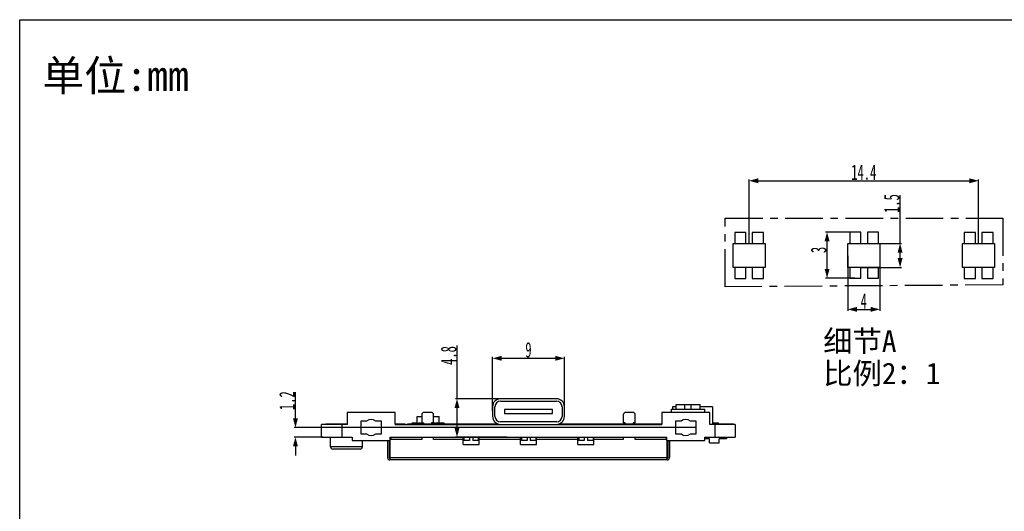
# Model space of a CAD drawing. Header units: millimetres. Extents: x 0 to 228, y 39 to 200.
# Tile 7 of 13: x 0 to 123, y 139 to 200. Entities that reach past the tile are written whole.
import ezdxf

# ---------------------------------------------------------------- set-up
doc = ezdxf.new("R2010")
doc.units = ezdxf.units.MM
doc.header["$LTSCALE"] = 12.565385
doc.header["$PDMODE"] = 3
doc.header["$PDSIZE"] = 5
doc.linetypes.add('CENTER', pattern=[0.6, 0.375, -0.075, 0.075, -0.075])
doc.layers.get('0').update_dxf_attribs({"linetype": 'CONTINUOUS'})
doc.layers.get('Defpoints').update_dxf_attribs({"linetype": 'CONTINUOUS'})
doc.layers.add('DEFAULT_1', color=7, linetype='CENTER')
doc.styles.get("Standard").update_dxf_attribs({"font": 'txt', "width": 0.6})
doc.styles.add('TEXTSTYLE_3', font='simkai.ttf')
doc.dimstyles.new('DIMSTYLE_4', dxfattribs={"dimtxt": 1.923077, "dimasz": 1.153846, "dimexe": 0.18, "dimexo": 0.0625, "dimgap": 0.09, "dimtad": 1, "dimdec": 3, "dimdsep": 46, "dimtxsty": 'Standard', "dimblk": '_FILLED', "dimblk1": '_FILLED', "dimblk2": '_FILLED', "dimcen": 0.09, "dimadec": 0, "dimazin": 0, "dimtp": 0.1, "dimtm": 0.1, "dimtfac": 1, "dimtdec": 3, "dimtofl": 0, "dimtmove": 0, "dimatfit": 3, "dimldrblk": '_FILLED', "dimfxl": 0, "dimtolj": 1, "dimarcsym": 0})
doc.dimstyles.new('DIMSTYLE_5', dxfattribs={"dimtxt": 1.923077, "dimasz": 1.153846, "dimexe": 0.18, "dimexo": 0.0625, "dimgap": 0.09, "dimtad": 1, "dimdec": 3, "dimdsep": 46, "dimtxsty": 'Standard', "dimblk": '_FILLED', "dimblk1": '_FILLED', "dimblk2": '_FILLED', "dimcen": 0.09, "dimadec": 0, "dimazin": 0, "dimtp": 0.2, "dimtm": 0.2, "dimtfac": 1, "dimtdec": 3, "dimtofl": 0, "dimtmove": 0, "dimatfit": 3, "dimldrblk": '_FILLED', "dimfxl": 0, "dimtolj": 1, "dimarcsym": 0})

# ---------------------------------------------------------------- blocks, each defined once
blk = doc.blocks.new('_FILLED')
at = {"color": 0, "linetype": 'ByBlock'}
blk.add_solid([(0, 0), (-1, 0.27), (-1, -0.27)], dxfattribs=at)
blk = doc.blocks.new('*D105')
at = {"color": 0, "linetype": 'Continuous', "lineweight": -2, "transparency": 16777216}
for p, q in [((103.7, 170.56), (103.7, 163.69)), ((107.7, 170.56), (107.7, 163.69)), ((104.85, 163.87), (106.55, 163.87))]:
    blk.add_line(p, q, dxfattribs=at)
at = {"layer": 'Defpoints', "color": 0, "linetype": 'Continuous', "transparency": 16777216}
for p in [(103.7, 170.62), (107.7, 170.62), (107.7, 163.87)]:
    blk.add_point(p, dxfattribs=at)
at = {"color": 0, "linetype": 'Continuous', "lineweight": -2, "transparency": 16777216, "xscale": 1.1538461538, "yscale": 1.1538461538, "zscale": 1.1538461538, "rotation": 180}
blk.add_blockref('_FILLED', (103.7, 163.87), dxfattribs=at)
at = {"color": 0, "linetype": 'Continuous', "lineweight": -2, "transparency": 16777216, "xscale": 1.1538461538, "yscale": 1.1538461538, "zscale": 1.1538461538}
blk.add_blockref('_FILLED', (107.7, 163.87), dxfattribs=at)
at = {"color": 0, "linetype": 'Continuous', "transparency": 16777216, "insert": (105.7, 164.92), "char_height": 1.923, "attachment_point": 5}
blk.add_mtext('\\A1;4', dxfattribs=at)
blk = doc.blocks.new('*D109')
at = {"color": 0, "linetype": 'Continuous', "lineweight": -2, "transparency": 16777216}
for p, q in [((110.24, 172.12), (110.24, 178.15)), ((105.76, 172.12), (110.42, 172.12)), ((110.24, 170.27), (110.24, 170.96)), ((105.41, 169.12), (110.42, 169.12))]:
    blk.add_line(p, q, dxfattribs=at)
at = {"layer": 'Defpoints', "color": 0, "linetype": 'Continuous', "transparency": 16777216}
for p in [(105.7, 172.12), (110.24, 172.12), (105.35, 169.12)]:
    blk.add_point(p, dxfattribs=at)
at = {"color": 0, "linetype": 'Continuous', "lineweight": -2, "transparency": 16777216, "xscale": 1.1538461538, "yscale": 1.1538461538, "zscale": 1.1538461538}
for p, rotation in [((110.24, 172.12), 90), ((110.24, 169.12), 270)]:
    blk.add_blockref('_FILLED', p, dxfattribs=dict(at, rotation=rotation))
at = {"color": 0, "linetype": 'Continuous', "transparency": 16777216, "insert": (109.19, 177.1), "char_height": 1.923, "attachment_point": 5, "rotation": 90}
blk.add_mtext('\\A1;1.5', dxfattribs=at)
blk = doc.blocks.new('*D110')
at = {"color": 0, "linetype": 'Continuous', "lineweight": -2, "transparency": 16777216}
for p, q in [((104.58, 173.54), (100.92, 173.54)), ((101.1, 168.93), (101.1, 172.39)), ((104.58, 167.78), (100.92, 167.78))]:
    blk.add_line(p, q, dxfattribs=at)
at = {"layer": 'Defpoints', "color": 0, "linetype": 'Continuous', "transparency": 16777216}
for p in [(101.1, 173.54), (104.65, 173.54), (104.65, 167.78)]:
    blk.add_point(p, dxfattribs=at)
at = {"color": 0, "linetype": 'Continuous', "lineweight": -2, "transparency": 16777216, "xscale": 1.1538461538, "yscale": 1.1538461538, "zscale": 1.1538461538}
for p, rotation in [((101.1, 173.54), 90), ((101.1, 167.78), 270)]:
    blk.add_blockref('_FILLED', p, dxfattribs=dict(at, rotation=rotation))
at = {"color": 0, "linetype": 'Continuous', "transparency": 16777216, "insert": (100.05, 171.3), "char_height": 1.923, "attachment_point": 5, "rotation": 90}
blk.add_mtext('\\A1;3', dxfattribs=at)
blk = doc.blocks.new('*D111')
at = {"color": 0, "linetype": 'Continuous', "lineweight": -2, "transparency": 16777216}
for p, q in [((91.33, 172.18), (91.33, 180.13)), ((120.07, 172.18), (120.07, 180.13)), ((92.49, 179.95), (118.91, 179.95))]:
    blk.add_line(p, q, dxfattribs=at)
at = {"layer": 'Defpoints', "color": 0, "linetype": 'Continuous', "transparency": 16777216}
for p in [(120.07, 179.95), (91.33, 172.12), (120.07, 172.12)]:
    blk.add_point(p, dxfattribs=at)
at = {"color": 0, "linetype": 'Continuous', "lineweight": -2, "transparency": 16777216, "xscale": 1.1538461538, "yscale": 1.1538461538, "zscale": 1.1538461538, "rotation": 180}
blk.add_blockref('_FILLED', (91.33, 179.95), dxfattribs=at)
at = {"color": 0, "linetype": 'Continuous', "lineweight": -2, "transparency": 16777216, "xscale": 1.1538461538, "yscale": 1.1538461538, "zscale": 1.1538461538}
blk.add_blockref('_FILLED', (120.07, 179.95), dxfattribs=at)
at = {"color": 0, "linetype": 'Continuous', "transparency": 16777216, "insert": (105.7, 181.01), "char_height": 1.923, "attachment_point": 5}
blk.add_mtext('\\A1;14.4', dxfattribs=at)
blk = doc.blocks.new('*D114')
at = {"color": 0, "linetype": 'Continuous', "lineweight": -2, "transparency": 16777216}
for p, q in [((59.21, 151.15), (59.21, 157.93)), ((68.21, 151.15), (68.21, 157.93)), ((60.37, 157.75), (67.06, 157.75))]:
    blk.add_line(p, q, dxfattribs=at)
at = {"layer": 'Defpoints', "color": 0, "linetype": 'Continuous', "transparency": 16777216}
for p in [(68.21, 157.75), (59.21, 151.09), (68.21, 151.09)]:
    blk.add_point(p, dxfattribs=at)
at = {"color": 0, "linetype": 'Continuous', "lineweight": -2, "transparency": 16777216, "xscale": 1.1538461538, "yscale": 1.1538461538, "zscale": 1.1538461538, "rotation": 180}
blk.add_blockref('_FILLED', (59.21, 157.75), dxfattribs=at)
at = {"color": 0, "linetype": 'Continuous', "lineweight": -2, "transparency": 16777216, "xscale": 1.1538461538, "yscale": 1.1538461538, "zscale": 1.1538461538}
blk.add_blockref('_FILLED', (68.21, 157.75), dxfattribs=at)
at = {"color": 0, "linetype": 'Continuous', "transparency": 16777216, "insert": (63.71, 158.8), "char_height": 1.923, "attachment_point": 5}
blk.add_mtext('\\A1;9', dxfattribs=at)
blk = doc.blocks.new('*D115')
at = {"color": 0, "linetype": 'Continuous', "lineweight": -2, "transparency": 16777216}
for p, q in [((54.76, 152.69), (54.76, 159.34)), ((61.55, 152.69), (54.58, 152.69)), ((54.76, 149.04), (54.76, 151.54)), ((61.05, 147.89), (54.58, 147.89))]:
    blk.add_line(p, q, dxfattribs=at)
at = {"layer": 'Defpoints', "color": 0, "linetype": 'Continuous', "transparency": 16777216}
for p in [(54.76, 152.69), (61.61, 152.69), (61.11, 147.89)]:
    blk.add_point(p, dxfattribs=at)
at = {"color": 0, "linetype": 'Continuous', "lineweight": -2, "transparency": 16777216, "xscale": 1.1538461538, "yscale": 1.1538461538, "zscale": 1.1538461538}
for p, rotation in [((54.76, 152.69), 90), ((54.76, 147.89), 270)]:
    blk.add_blockref('_FILLED', p, dxfattribs=dict(at, rotation=rotation))
at = {"color": 0, "linetype": 'Continuous', "transparency": 16777216, "insert": (53.71, 158.1), "char_height": 1.923, "attachment_point": 5, "rotation": 90}
blk.add_mtext('\\A1;4.8', dxfattribs=at)
blk = doc.blocks.new('*D116')
at = {"color": 0, "linetype": 'Continuous', "lineweight": -2, "transparency": 16777216}
for p, q in [((34.53, 150.24), (34.53, 153.5)), ((84.65, 149.09), (34.35, 149.09)), ((38.02, 147.89), (34.35, 147.89)), ((34.53, 146.74), (34.53, 145.58))]:
    blk.add_line(p, q, dxfattribs=at)
at = {"layer": 'Defpoints', "color": 0, "linetype": 'Continuous', "transparency": 16777216}
for p in [(34.53, 149.09), (84.71, 149.09), (38.08, 147.89)]:
    blk.add_point(p, dxfattribs=at)
at = {"color": 0, "linetype": 'Continuous', "lineweight": -2, "transparency": 16777216, "xscale": 1.1538461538, "yscale": 1.1538461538, "zscale": 1.1538461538}
for p, rotation in [((34.53, 149.09), 270), ((34.53, 147.89), 90)]:
    blk.add_blockref('_FILLED', p, dxfattribs=dict(at, rotation=rotation))
at = {"color": 0, "linetype": 'Continuous', "transparency": 16777216, "insert": (33.48, 152.45), "char_height": 1.923, "attachment_point": 5, "rotation": 90}
blk.add_mtext('\\A1;1.2', dxfattribs=at)

msp = doc.modelspace()

# ---------------------------------------------------------------- linework, layer by layer
at = {"color": 7, "linetype": 'Continuous'}
for p, q in [((0, 38.5516), (0, 200.0901)), ((0, 200.0901), (228.4615, 200.0901)), ((89.5333, 173.4986), (89.5333, 172.1186)), ((90.9332, 173.4986), (89.5333, 173.4986)), ((90.9332, 172.1186), (90.9332, 173.4986)), ((91.7333, 173.4986), (91.7333, 172.1186)), ((93.1333, 173.4986), (91.7333, 173.4986)), ((93.1333, 172.1186), (93.1333, 173.4986)), ((103.9469, 173.5403), (103.9469, 172.1186)), ((105.3469, 173.5403), (103.9469, 173.5403)), ((105.3469, 172.1186), (105.3469, 173.5403)), ((106.1469, 173.5403), (106.1469, 172.1186)), ((107.5469, 173.5403), (106.1469, 173.5403)), ((107.5469, 172.1186), (107.5469, 173.5403)), ((118.2772, 173.4778), (118.2772, 172.1186)), ((119.6772, 173.4778), (118.2772, 173.4778)), ((119.6772, 172.1186), (119.6772, 173.4778)), ((120.4772, 173.4778), (120.4772, 172.1186)), ((121.8772, 173.4778), (120.4772, 173.4778)), ((121.8772, 172.1186), (121.8772, 173.4778)), ((89.3333, 169.1186), (89.3333, 172.1186)), ((89.3333, 172.1186), (93.3333, 172.1186)), ((93.3333, 172.1186), (93.3333, 169.1186)), ((103.7, 169.1186), (103.7, 172.1186)), ((103.7, 172.1186), (107.7, 172.1186)), ((107.7, 172.1186), (107.7, 169.1186)), ((118.0668, 169.1186), (118.0668, 172.1186)), ((118.0668, 172.1186), (122.0668, 172.1186)), ((122.0668, 172.1186), (122.0668, 169.1186)), ((93.3333, 169.1186), (89.3333, 169.1186)), ((89.5333, 169.1186), (89.5333, 167.7386)), ((90.9332, 167.7386), (90.9332, 169.1186)), ((91.7333, 169.1186), (91.7333, 167.7386)), ((93.1333, 167.7386), (93.1333, 169.1186)), ((107.7, 169.1186), (103.7, 169.1186)), ((103.9469, 169.1186), (103.9469, 167.7803)), ((105.3469, 167.7803), (105.3469, 169.1186)), ((106.1469, 169.1186), (106.1469, 167.7803)), ((107.5469, 167.7803), (107.5469, 169.1186)), ((122.0668, 169.1186), (118.0668, 169.1186)), ((118.2772, 169.1186), (118.2772, 167.7178)), ((119.6772, 167.7178), (119.6772, 169.1186)), ((120.4772, 169.1186), (120.4772, 167.7178)), ((121.8772, 167.7178), (121.8772, 169.1186)), ((89.5333, 167.7386), (90.9332, 167.7386)), ((91.7333, 167.7386), (93.1333, 167.7386)), ((103.9469, 167.7803), (105.3469, 167.7803)), ((106.1469, 167.7803), (107.5469, 167.7803)), ((118.2772, 167.7178), (119.6772, 167.7178)), ((120.4772, 167.7178), (121.8772, 167.7178)), ((59.2113, 151.6891), (59.2113, 150.4891)), ((59.5113, 150.4891), (59.5113, 151.6891)), ((67.2113, 152.6891), (60.2113, 152.6891)), ((60.2113, 152.3891), (67.2113, 152.3891)), ((67.9113, 151.6891), (67.9113, 150.4891)), ((68.2113, 150.4891), (68.2113, 151.6891)), ((82.1994, 151.6891), (81.7528, 151.6891)), ((81.7528, 151.6891), (81.7528, 151.3891)), ((82.1994, 151.9891), (85.1994, 151.9891)), ((82.1994, 151.3891), (82.1994, 151.9891)), ((83.2994, 151.3891), (83.2994, 151.9891)), ((84.0994, 151.3891), (84.0994, 151.9891)), ((85.1994, 151.3891), (85.1994, 151.9891)), ((86.753, 151.6891), (85.1994, 151.6891)), ((86.753, 151.6891), (86.753, 149.4891)), ((41.0113, 150.9891), (41.0113, 149.4891)), ((47.0113, 150.9891), (41.0113, 150.9891)), ((47.0113, 149.4891), (47.0113, 150.9891)), ((49.7675, 149.5391), (49.7675, 150.4891)), ((49.7675, 150.4891), (50.3364, 150.4891)), ((50.3364, 150.6891), (50.3364, 149.6891)), ((51.5364, 150.9891), (50.6364, 150.9891)), ((51.8364, 149.6891), (51.8364, 150.6891)), ((51.8364, 150.4891), (52.5341, 150.4891)), ((52.5341, 149.5391), (52.5341, 150.4891)), ((60.7113, 151.3391), (60.7113, 150.8391)), ((66.7113, 151.3391), (60.7113, 151.3391)), ((60.7113, 150.8391), (66.7113, 150.8391)), ((66.7113, 150.8391), (66.7113, 151.3391)), ((75.5864, 150.6891), (75.5864, 149.6891)), ((76.7864, 150.9891), (75.8864, 150.9891)), ((77.0864, 149.6891), (77.0864, 150.6891)), ((86.4113, 150.9891), (80.4113, 150.9891)), ((80.4113, 150.9891), (80.4113, 149.4891)), ((81.5994, 151.3891), (85.7994, 151.3891)), ((81.5994, 150.9891), (81.5994, 151.3891)), ((85.7994, 150.9891), (85.7994, 151.3891)), ((86.4113, 149.4891), (86.4113, 150.9891)), ((41.0113, 149.4891), (37.8112, 149.4891)), ((37.8113, 147.8891), (37.8113, 149.4891)), ((38.3489, 149.4891), (38.3489, 149.5391)), ((38.3489, 149.5391), (41.0113, 149.5391)), ((38.7592, 149.4891), (38.7592, 149.5391)), ((39.7592, 149.4891), (39.7592, 149.5391)), ((40.3255, 149.4891), (40.3255, 147.8891)), ((40.7592, 149.4891), (40.7592, 149.5391)), ((42.7113, 149.8891), (42.7113, 148.2891)), ((43.4113, 149.8891), (42.7113, 149.8891)), ((45.3113, 149.8891), (44.6113, 149.8891)), ((45.3113, 148.2891), (45.3113, 149.8891)), ((47.0113, 149.5391), (48.2738, 149.5391)), ((47.0113, 149.4891), (80.4113, 149.4891)), ((47.0236, 149.4891), (47.0236, 149.5391)), ((48.2738, 149.4891), (48.2738, 149.5391)), ((48.5726, 149.4891), (48.5726, 149.5391)), ((48.5726, 149.5391), (59.9002, 149.5391)), ((48.7113, 149.4891), (48.7113, 149.5391)), ((49.1484, 149.5391), (49.1484, 149.6891)), ((49.1484, 149.6891), (49.7675, 149.6891)), ((49.92, 149.5391), (49.92, 149.6891)), ((49.92, 149.6891), (50.1486, 149.6891)), ((50.1486, 149.5391), (50.1486, 149.6891)), ((50.2405, 149.5391), (50.2405, 149.6891)), ((50.2405, 149.6891), (50.5864, 149.6891)), ((50.4688, 149.5391), (50.4688, 149.6891)), ((50.5613, 149.5391), (50.5613, 149.6891)), ((50.5864, 149.5391), (50.5864, 149.6891)), ((51.5864, 149.6891), (51.5864, 149.5391)), ((51.8364, 149.6891), (51.5864, 149.6891)), ((51.7518, 149.5391), (51.7518, 149.6891)), ((51.8437, 149.5391), (51.8437, 149.6891)), ((51.8437, 149.6891), (52.0723, 149.6891)), ((52.0723, 149.5391), (52.0723, 149.6891)), ((52.1645, 149.5391), (52.1645, 149.6891)), ((52.1645, 149.6891), (52.3928, 149.6891)), ((52.3928, 149.5391), (52.3928, 149.6891)), ((52.5341, 149.6891), (53.1532, 149.6891)), ((53.1532, 149.5391), (53.1532, 149.6891)), ((54.7113, 149.4891), (54.7113, 149.5391)), ((57.2652, 149.4891), (57.2652, 149.5391)), ((58.4737, 149.4891), (58.4737, 149.5391)), ((59.6237, 149.4891), (59.6237, 149.5391)), ((67.2113, 149.7891), (60.2113, 149.7891)), ((67.4811, 149.4891), (67.4811, 149.5391)), ((67.5224, 149.5391), (80.4113, 149.5391)), ((67.8299, 149.4891), (67.8299, 149.5391)), ((67.839, 149.4891), (67.839, 149.5391)), ((68.0226, 149.4891), (68.0226, 149.5391)), ((68.0383, 149.4891), (68.0383, 149.5391)), ((68.2719, 149.4891), (68.2719, 149.5391)), ((68.3388, 149.4891), (68.3388, 149.5391)), ((68.3995, 149.4891), (68.3995, 149.5391)), ((68.4689, 149.4891), (68.4689, 149.5391)), ((68.5422, 149.4891), (68.5422, 149.5391)), ((68.7878, 149.4891), (68.7878, 149.5391)), ((68.8023, 149.4891), (68.8023, 149.5391)), ((69.4659, 149.4891), (69.4659, 149.5391)), ((70.2483, 149.4891), (70.2483, 149.5391)), ((72.7113, 149.4891), (72.7113, 149.5391)), ((75.8364, 149.6891), (75.5864, 149.6891)), ((75.8364, 149.5391), (75.8364, 149.6891)), ((77.0864, 149.6891), (76.8364, 149.6891)), ((76.8364, 149.6891), (76.8364, 149.5391)), ((78.7113, 149.4891), (78.7113, 149.5391)), ((78.9137, 149.4891), (78.9137, 149.5391)), ((79.0998, 149.4891), (79.0998, 149.5391)), ((79.4644, 149.4891), (79.4644, 149.5391)), ((79.5892, 149.4891), (79.5892, 149.5391)), ((79.6718, 149.4891), (79.6718, 149.5391)), ((82.8113, 149.8891), (82.1113, 149.8891)), ((82.1113, 149.8891), (82.1113, 148.2891)), ((84.7113, 149.8891), (84.0113, 149.8891)), ((84.7113, 148.2891), (84.7113, 149.8891)), ((89.6114, 149.4891), (86.4113, 149.4891)), ((86.753, 149.6891), (87.5029, 149.6891)), ((87.0972, 147.8891), (87.0972, 149.4891)), ((87.1523, 149.5391), (89.3657, 149.5391)), ((87.1523, 149.4891), (87.1523, 149.5391)), ((87.5029, 149.5391), (87.5029, 149.6891)), ((89.3657, 149.4891), (89.3657, 149.5391)), ((89.6113, 149.4891), (89.6113, 147.8891)), ((42.7113, 148.2891), (43.4113, 148.2891)), ((44.6113, 148.2891), (45.3113, 148.2891)), ((82.1113, 148.2891), (82.8113, 148.2891)), ((84.0113, 148.2891), (84.7113, 148.2891)), ((37.8112, 147.8891), (41.6113, 147.8891)), ((38.4173, 147.8891), (38.4173, 147.8391)), ((38.9172, 147.8391), (38.4173, 147.8391)), ((38.9214, 146.6891), (38.9214, 147.8891)), ((39.6145, 147.8891), (39.6145, 147.8391)), ((41.6042, 147.8391), (39.6145, 147.8391)), ((39.8646, 147.8891), (39.8646, 147.8391)), ((40.0336, 147.8891), (40.0336, 147.8391)), ((40.8196, 147.8891), (40.8196, 147.8391)), ((41.6113, 147.8891), (41.6113, 147.4891)), ((41.6113, 147.4891), (46.4113, 147.4891)), ((42.9214, 146.6891), (42.9214, 147.4891)), ((46.0614, 147.4891), (46.0614, 145.3391)), ((46.2614, 147.4891), (46.2614, 145.3391)), ((46.3614, 147.4891), (46.3614, 145.0391)), ((46.4113, 147.4891), (46.4113, 147.8891)), ((46.4113, 147.8891), (81.0113, 147.8891)), ((50.3364, 147.5891), (46.4113, 147.5891)), ((46.4613, 147.8891), (46.4613, 147.5891)), ((48.7113, 147.8891), (48.7113, 147.8391)), ((54.7113, 147.8391), (48.7113, 147.8391)), ((50.3364, 147.8391), (50.3364, 147.5891)), ((51.8364, 147.5891), (51.8364, 147.8391)), ((55.528, 147.5891), (51.8364, 147.5891)), ((54.7113, 147.8891), (54.7113, 147.8391)), ((55.528, 146.9891), (55.528, 147.8891)), ((55.528, 146.9891), (57.528, 146.9891)), ((55.628, 147.8891), (55.628, 147.4891)), ((56.328, 147.4891), (55.628, 147.4891)), ((56.328, 147.8891), (56.328, 147.4891)), ((56.728, 147.8891), (56.728, 147.4891)), ((57.428, 147.4891), (56.728, 147.4891)), ((57.428, 147.8891), (57.428, 147.4891)), ((57.528, 146.9891), (57.528, 147.8891)), ((62.7114, 147.5891), (57.528, 147.5891)), ((62.7114, 146.9891), (62.7114, 147.8891)), ((62.7114, 146.9891), (64.7114, 146.9891)), ((62.8348, 147.8891), (62.8348, 147.4891)), ((63.5348, 147.4891), (62.8348, 147.4891)), ((63.5348, 147.8891), (63.5348, 147.4891)), ((63.9348, 147.8891), (63.9348, 147.4891)), ((64.6348, 147.4891), (63.9348, 147.4891)), ((64.6348, 147.8891), (64.6348, 147.4891)), ((64.7114, 146.9891), (64.7114, 147.8891)), ((69.8948, 147.5891), (64.7114, 147.5891)), ((69.8948, 146.9891), (69.8948, 147.8891)), ((69.8948, 146.9891), (71.8948, 146.9891)), ((70, 147.8891), (70, 147.4891)), ((70.7, 147.4891), (70, 147.4891)), ((70.7, 147.8891), (70.7, 147.4891)), ((71.1, 147.8891), (71.1, 147.4891)), ((71.8, 147.4891), (71.1, 147.4891)), ((71.8, 147.8891), (71.8, 147.4891)), ((71.8948, 146.9891), (71.8948, 147.8891)), ((75.5864, 147.5891), (71.8948, 147.5891)), ((72.7113, 147.8891), (72.7113, 147.8391)), ((78.7113, 147.8391), (72.7113, 147.8391)), ((75.5864, 147.8391), (75.5864, 147.5891)), ((77.0864, 147.5891), (77.0864, 147.8391)), ((81.0113, 147.5891), (77.0864, 147.5891)), ((78.7113, 147.8891), (78.7113, 147.8391)), ((80.9619, 147.8891), (80.9619, 147.5891)), ((81.0113, 147.8891), (81.0113, 147.4891)), ((81.0113, 147.4891), (85.8113, 147.4891)), ((81.0614, 145.0391), (81.0614, 147.4891)), ((81.1614, 147.4891), (81.1614, 145.3391)), ((81.3614, 147.4891), (81.3614, 145.3391)), ((85.8113, 147.8891), (89.6114, 147.8891)), ((85.8113, 147.4891), (85.8113, 147.8891)), ((88.2121, 147.8391), (85.8113, 147.8391)), ((86.3891, 147.6891), (85.8113, 147.6891)), ((86.129, 147.8891), (86.129, 147.8391)), ((86.2713, 147.8891), (86.2713, 147.8391)), ((86.3891, 147.1891), (86.3891, 147.6891)), ((86.3891, 147.1891), (87.5891, 147.1891)), ((86.4632, 147.8891), (86.4632, 147.8391)), ((86.4712, 147.8391), (86.4712, 147.8891)), ((86.7186, 147.8891), (86.7186, 147.8391)), ((86.8749, 147.8891), (86.8749, 147.8391)), ((87.122, 147.8891), (87.122, 147.8391)), ((87.1303, 147.8891), (87.1303, 147.8391)), ((87.3236, 147.8891), (87.3236, 147.8391)), ((87.4656, 147.8391), (87.4656, 147.8891)), ((88.4891, 147.6891), (87.5891, 147.6891)), ((87.5891, 147.1891), (87.5891, 147.6891)), ((88.0987, 147.8891), (88.0987, 147.8391)), ((88.2121, 147.8391), (88.2121, 147.8891)), ((88.4891, 147.8891), (88.4891, 147.6891)), ((88.8833, 147.8391), (88.4891, 147.8391)), ((88.8833, 147.8891), (88.8833, 147.8391)), ((42.9214, 146.6891), (38.9214, 146.6891)), ((42.6214, 146.3891), (39.2214, 146.3891)), ((46.3614, 145.3391), (81.0614, 145.3391)), ((81.0614, 145.0391), (46.3614, 145.0391))]:
    msp.add_line(p, q, dxfattribs=at)
for centre, radius, start, end in [((60.2113, 151.6891), 1, 90, 180), ((60.2113, 151.6891), 0.7, 90, 180), ((67.2113, 151.6891), 1, 0, 90), ((67.2113, 151.6891), 0.7, 0, 90), ((50.6364, 150.6891), 0.3, 90, 180), ((51.5364, 150.6891), 0.3, 0, 90), ((60.2113, 150.4891), 1, 180, 270), ((60.2113, 150.4891), 0.7, 180, 270), ((67.2113, 150.4891), 1, 270, 0), ((67.2113, 150.4891), 0.7, 270, 0), ((75.8864, 150.6891), 0.3, 90, 180), ((76.7864, 150.6891), 0.3, 0, 90), ((44.0113, 149.0891), 1, 53.130102, 126.869898), ((83.4113, 149.0891), 1, 53.130102, 126.869898), ((44.0113, 149.0891), 1, 233.130102, 306.869898), ((83.4113, 149.0891), 1, 233.130102, 306.869898), ((39.2214, 146.6891), 0.3, 180, 270), ((42.6214, 146.6891), 0.3, 270, 0), ((46.3614, 145.3391), 0.3, 180, 270), ((46.3614, 145.3391), 0.1, 180, 270), ((81.0614, 145.3391), 0.3, 270, 0), ((81.0614, 145.3391), 0.1, 270, 0)]:
    msp.add_arc(centre, radius, start, end, dxfattribs=at)
at = {"layer": 'DEFAULT_1', "color": 2, "linetype": 'CENTER'}
msp.add_lwpolyline([(88.3262, 175.2828), (123.1072, 175.2828), (123.1072, 166.9214), (88.3262, 166.6926)], close=True, dxfattribs=at)

# ---------------------------------------------------------------- texts
at = {"color": 2, "linetype": 'Continuous', "attachment_point": 1, "line_spacing_factor": 0.9, "style": 'TEXTSTYLE_3'}
for s, insert, char_height, width in [('单位:mm\\P ', (2.8304, 195.0236), 3.84615, 19.43787), ('细节A\\P比例2：1', (100.6153, 161.2472), 2.69231, 15.542899)]:
    msp.add_mtext(s, dxfattribs=dict(at, insert=insert, char_height=char_height, width=width))

# ---------------------------------------------------------------- dimensions: what is measured, and where the dimension line sits
at = {"color": 2, "linetype": 'Continuous'}
dim = msp.add_linear_dim(base=(120.0668, 179.9543), p1=(91.3333, 172.1186), p2=(120.0668, 172.1186), text='14.4', dimstyle='DIMSTYLE_5', dxfattribs=at)
dim.commit()
dim.dimension.update_dxf_attribs({"geometry": '*D111', "text_midpoint": (105.7, 179.9543), "dimtype": 160})
for base, p1, p2, text, picture, middle in [((110.2431, 172.1186), (105.3469, 169.1186), (105.7, 172.1186), '1.5', '*D109', (110.2431, 177.1013)), ((101.0973, 173.5403), (104.6469, 167.7803), (104.6469, 173.5403), '3', '*D110', (101.0973, 171.3034))]:
    dim = msp.add_linear_dim(base=base, p1=p1, p2=p2, angle=90, text=text, dimstyle='DIMSTYLE_5', dxfattribs=at)
    dim.commit()
    dim.dimension.update_dxf_attribs({"geometry": picture, "text_midpoint": middle, "dimtype": 160})
dim = msp.add_linear_dim(base=(107.7, 163.8653), p1=(103.7, 170.6186), p2=(107.7, 170.6186), dimstyle='DIMSTYLE_5', dxfattribs=at)
dim.commit()
dim.dimension.update_dxf_attribs({"geometry": '*D105', "text_midpoint": (105.7, 163.8653), "dimtype": 160})
for base, p1, p2, picture, middle in [((54.7606, 152.6891), (61.1102, 147.8891), (61.6088, 152.6891), '*D115', (54.7606, 158.0956)), ((34.5297, 149.0891), (38.0788, 147.8891), (84.7113, 149.0891), '*D116', (34.5297, 152.4484))]:
    dim = msp.add_linear_dim(base=base, p1=p1, p2=p2, angle=90, dimstyle='DIMSTYLE_4', dxfattribs=at)
    dim.commit()
    dim.dimension.update_dxf_attribs({"geometry": picture, "text_midpoint": middle, "dimtype": 160})
dim = msp.add_linear_dim(base=(68.2113, 157.7512), p1=(59.2113, 151.0891), p2=(68.2113, 151.0891), dimstyle='DIMSTYLE_4', dxfattribs=at)
dim.commit()
dim.dimension.update_dxf_attribs({"geometry": '*D114', "text_midpoint": (63.7113, 158.8028)})

doc.saveas('drawing.dxf')
